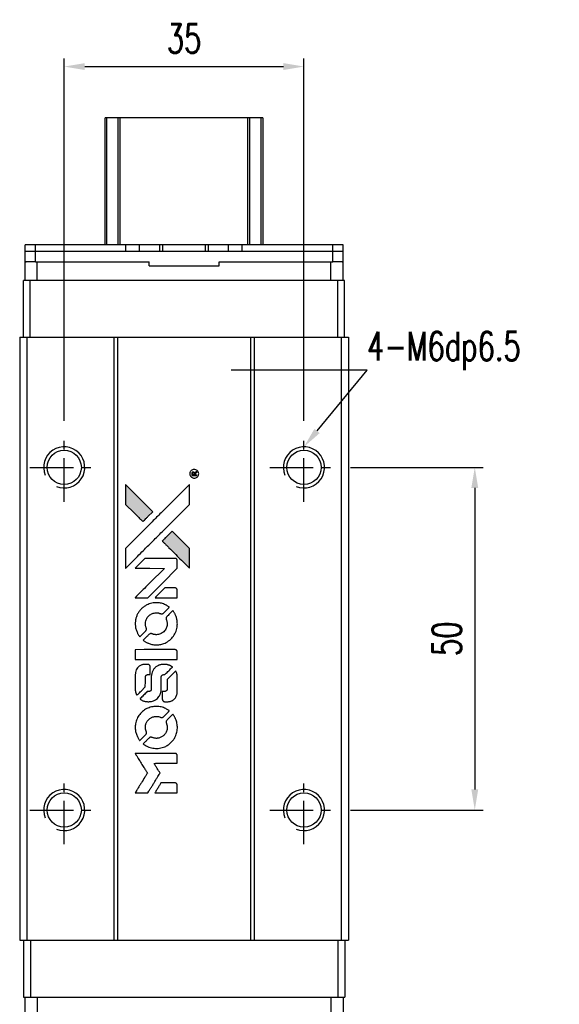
# Model space of a CAD drawing. Header units: millimetres. Extents: x 21 to 352, y 360 to 652.
# Tile 2 of 3: x 45 to 124, y 509 to 652. Entities that reach past the tile are written whole.
import ezdxf
from ezdxf import colors
from ezdxf.entities.mleader import LeaderData, LeaderLine
from ezdxf.math import Vec2, Vec3

# ---------------------------------------------------------------- set-up
doc = ezdxf.new("R2010")
doc.units = ezdxf.units.MM
doc.header["$PDSIZE"] = -1
doc.linetypes.add('CENTER', pattern=[10.16, 6.35, -1.27, 1.27, -1.27])
doc.layers.add('CL', color=1, linetype='CENTER')
doc.layers.add('DIM', color=4, linetype='Continuous')
doc.styles.add('CHN', font='SIMPLEX.shx', dxfattribs={"width": 0.7, "bigfont": 'CHINESET.shx'})
doc.styles.add('DIM-7', font='SIMPLEX.shx', dxfattribs={"width": 0.7, "bigfont": 'chineset.shx'})
doc.dimstyles.new('CNS', dxfattribs={"dimtxt": 3.5, "dimasz": 2.5, "dimexe": 1, "dimexo": 1.5, "dimgap": 0.09, "dimtad": 0, "dimdsep": 46, "dimtxsty": 'DIM-7', "dimcen": 0.09, "dimclrd": 1, "dimclre": 1, "dimclrt": 4, "dimadec": 0, "dimazin": 0, "dimtfac": 1, "dimtix": 1, "dimtmove": 2, "dimatfit": 3, "dimfxl": 1, "dimtvp": 0.971429, "dimtolj": 1, "dimarcsym": 0})

# ---------------------------------------------------------------- blocks, each defined once
blk = doc.blocks.new('*D96')
at = {"layer": 'DEFPOINTS', "color": 0}
for p in [(86.86, 645.63), (51.86, 592.13), (86.86, 592.13)]:
    blk.add_point(p, dxfattribs=at)
at = {"layer": 'DIM', "color": 7, "lineweight": -2}
for p, q in [((51.86, 593.93), (51.86, 646.83)), ((86.86, 593.93), (86.86, 646.83)), ((54.86, 645.63), (83.86, 645.63))]:
    blk.add_line(p, q, dxfattribs=at)
at = {"layer": 'DIM', "color": 7}
for points in [[(54.86, 646.13), (54.86, 645.13), (51.86, 645.63)], [(83.86, 646.13), (83.86, 645.13), (86.86, 645.63)]]:
    blk.add_solid(points, dxfattribs=at)
at = {"layer": 'DIM', "color": 7, "insert": (69.36, 649.71), "char_height": 4.2, "attachment_point": 5, "style": 'DIM-7'}
blk.add_mtext('\\A1;35', dxfattribs=at)
blk = doc.blocks.new('*D118')
at = {"layer": 'DEFPOINTS', "color": 0}
for p in [(91.86, 587.13), (91.86, 537.13), (111.8, 537.13)]:
    blk.add_point(p, dxfattribs=at)
at = {"layer": 'DIM', "color": 7, "lineweight": -2}
for p, q in [((93.66, 587.13), (113, 587.13)), ((111.8, 584.13), (111.8, 540.13)), ((93.66, 537.13), (113, 537.13))]:
    blk.add_line(p, q, dxfattribs=at)
at = {"layer": 'DIM', "color": 7}
for points in [[(111.3, 584.13), (112.3, 584.13), (111.8, 587.13)], [(111.3, 540.13), (112.3, 540.13), (111.8, 537.13)]]:
    blk.add_solid(points, dxfattribs=at)
at = {"layer": 'DIM', "color": 7, "insert": (107.72, 562.13), "char_height": 4.2, "attachment_point": 5, "rotation": 90, "style": 'DIM-7'}
blk.add_mtext('\\A1;50', dxfattribs=at)
blk = doc.blocks.new('MOSIONX logo(完整正式版)')
h = blk.add_hatch(color=22)
h.dxf.hatch_style = 1
h.paths.add_polyline_path([(60.81, 584.64), (60.81, 583.19), (60.81, 581.74), (62.08, 580.48, 0.000288), (62.56, 580, 0.000479), (62.97, 579.6, 0.000013), (63.34, 579.23, 0.197177), (63.35, 579.23, 0.197497), (63.35, 579.23, 0.00004), (63.56, 579.44, 0.000834), (63.8, 579.67, 0.000506), (64.07, 579.95), (64.79, 580.67), (62.8, 582.66)])
h.paths.add_polyline_path([(67.62, 577.84), (66.9, 577.11, 0.000476), (66.62, 576.84, 0.000789), (66.39, 576.6, 0.000035), (66.18, 576.39, 0.19758), (66.18, 576.38, 0.198396), (66.18, 576.38, 0.000019), (66.47, 576.09, 0.000582), (66.78, 575.77, 0.000351), (67.16, 575.4, 0.000108), (68.76, 573.8, 0.000692), (69.57, 573, 0.000077), (70.13, 572.44, 0.197527), (70.15, 572.44, 0.410181), (70.16, 572.44, 0.000493), (70.17, 572.74, 0.002424), (70.17, 573.15, 0.000529), (70.17, 573.86), (70.17, 575.29), (68.9, 576.56)])
at = {"color": 22}
for points in [[(70.22, 586.03, 0.082374), (70.31, 585.84, 0.083404), (70.45, 585.69, 0.082663), (70.63, 585.6, 0.07897), (70.83, 585.57, 0.084941), (71.07, 585.6, 0.08953), (71.27, 585.72, 0.090743), (71.41, 585.89, 0.090193), (71.49, 586.11, 0.10067), (71.47, 586.35, 0.099454), (71.37, 586.57, 0.097736), (71.18, 586.74, 0.09365), (70.95, 586.83, 0.07584), (70.76, 586.83, 0.068415), (70.58, 586.78, 0.068328), (70.42, 586.68, 0.075277), (70.3, 586.54, 0.059367), (70.24, 586.43, 0.048986), (70.21, 586.3, 0.048519), (70.2, 586.16, 0.055347)], [(70.85, 585.94), (71.21, 585.94), (71.21, 585.98), (71.21, 586.02), (71.06, 586.03), (70.91, 586.03), (70.9, 586.12), (70.9, 586.21), (71, 586.27, -0.003356), (71.04, 586.3, -0.002757), (71.08, 586.33, -0.002784), (71.12, 586.35, -0.007382), (71.15, 586.37, 0.019487), (71.19, 586.39, 0.098302), (71.2, 586.41, 0.116932), (71.21, 586.43, 0.032798), (71.21, 586.46), (71.21, 586.51), (71.15, 586.47, 0.005748), (71.11, 586.46, 0.002522), (71.07, 586.43, 0.002495), (71.03, 586.4, 0.00334), (70.99, 586.37), (70.89, 586.31), (70.87, 586.36, 0.066516), (70.83, 586.41, 0.085926), (70.79, 586.44, 0.082934), (70.74, 586.46, 0.05747), (70.67, 586.46, 0.023576), (70.64, 586.46, 0.043538), (70.61, 586.45, 0.050891), (70.58, 586.44, 0.049897), (70.56, 586.42, 0.067884), (70.52, 586.38, 0.077412), (70.5, 586.32, 0.049266), (70.49, 586.25, 0.012208), (70.48, 586.12), (70.48, 585.94)], [(70.6, 586.33, -0.120545), (70.63, 586.36, -0.09136), (70.68, 586.37, -0.087576), (70.73, 586.36, -0.098026), (70.77, 586.34, -0.079907), (70.79, 586.32, -0.087697), (70.8, 586.3, -0.041371), (70.81, 586.26, -0.005557), (70.81, 586.17), (70.82, 586.03), (70.69, 586.03), (70.57, 586.03), (70.57, 586.16, -0.007471), (70.57, 586.23, -0.035301), (70.58, 586.28, -0.060486), (70.58, 586.31, -0.063546)], [(62.08, 580.48, 0.000288), (62.56, 580, 0.000479), (62.97, 579.6, 0.000013), (63.34, 579.23, 0.197177), (63.35, 579.23, 0.197497), (63.35, 579.23, 0.00004), (63.56, 579.44, 0.000836), (63.8, 579.67, 0.000505), (64.07, 579.95), (64.79, 580.67), (62.8, 582.66), (60.81, 584.64), (60.81, 583.19), (60.81, 581.74)], [(62.56, 574.15, -0.000056), (63.43, 575.02, -0.000021), (64.66, 576.24, -0.000021), (65.99, 577.57, -0.000025), (67.24, 578.81), (70.17, 581.73), (70.17, 583.18), (70.16, 584.63), (68.2, 582.68, 0.000274), (67.25, 581.74, 0.000123), (66.01, 580.5, 0.000121), (64.7, 579.2, 0.000165), (63.52, 578.02), (60.81, 575.31), (60.81, 573.86), (60.81, 572.4)], [(67.16, 575.4, 0.000108), (68.76, 573.8, 0.000692), (69.57, 573, 0.000077), (70.13, 572.44, 0.197527), (70.15, 572.44, 0.410182), (70.16, 572.44, 0.000493), (70.17, 572.74, 0.002424), (70.17, 573.15, 0.000529), (70.17, 573.86), (70.17, 575.29), (68.9, 576.56), (67.62, 577.84), (66.9, 577.11, 0.000476), (66.62, 576.84, 0.000789), (66.39, 576.6, 0.000035), (66.18, 576.39, 0.19758), (66.18, 576.38, 0.198396), (66.18, 576.38, 0.000019), (66.47, 576.09, 0.000582), (66.78, 575.77, 0.000351)], [(63.13, 568.1), (64.06, 568.1), (66.21, 570.26), (68.37, 572.41), (68.36, 573.01, 0.0008), (68.36, 573.4, 0.010795), (68.36, 573.54, 0.030495), (68.35, 573.62, 0.080372), (68.33, 573.67, 0.03816), (68.3, 573.72, 0.041799), (68.26, 573.77, 0.042486), (68.21, 573.8, 0.042078), (68.16, 573.83, 0.099276), (68.09, 573.85, 0.003302), (67.79, 573.85, 0.002586), (67.26, 573.86, 0.000204), (65.87, 573.85), (63.64, 573.85), (62.92, 573.13), (62.21, 572.41), (64.35, 572.41), (66.5, 572.4), (64.38, 570.29, 0.000253), (63.56, 569.48, 0.000412), (62.87, 568.79, 0.000041), (62.25, 568.17, 0.041338), (62.23, 568.14), (62.2, 568.1)], [(66.74, 568.1), (68.37, 568.1), (68.36, 568.71), (68.36, 569.31), (68.32, 569.38, 0.03146), (68.29, 569.41, 0.026444), (68.27, 569.44, 0.026444), (68.24, 569.47, 0.031457), (68.2, 569.49), (68.13, 569.54), (67.33, 569.54), (66.53, 569.55), (65.82, 568.83, 0.000745), (65.55, 568.56, 0.001228), (65.33, 568.33, 0.000087), (65.12, 568.12, 0.195134), (65.12, 568.11, 0.412117), (65.12, 568.11, 0.000048), (65.6, 568.1, 0.00109), (66.12, 568.1, 0.000653)], [(62.25, 563.98, 0.023681), (62.29, 563.73, 0.022402), (62.35, 563.47, 0.021929), (62.44, 563.22, 0.020503), (62.55, 562.97, 0.013745), (62.62, 562.83, 0.009767), (62.71, 562.67, 0.009658), (62.8, 562.53, 0.027804), (62.87, 562.44), (62.9, 562.4), (63.35, 562.85, 0.002053), (63.57, 563.07, 0.006738), (63.71, 563.22, 0.007826), (63.8, 563.32, 0.063909), (63.84, 563.37, 0.061532), (63.87, 563.45, 0.068674), (63.88, 563.53, 0.052072), (63.86, 563.63, 0.019648), (63.82, 563.76, -0.018366), (63.77, 563.93, -0.0288), (63.74, 564.07, -0.029061), (63.72, 564.21, -0.019155), (63.72, 564.38, -0.053809), (63.78, 564.74, -0.058833), (63.9, 565.07, -0.058566), (64.11, 565.36, -0.052525), (64.38, 565.61, -0.044733), (64.61, 565.75, -0.040573), (64.86, 565.85, -0.041123), (65.13, 565.91, -0.04951), (65.39, 565.92, -0.017369), (65.51, 565.91, -0.024255), (65.62, 565.89, -0.023787), (65.72, 565.86, -0.015798), (65.84, 565.81, 0.010631), (65.92, 565.79, 0.033653), (65.97, 565.77, 0.037806), (66.02, 565.76, 0.016307), (66.09, 565.76, 0.068179), (66.22, 565.78, 0.095747), (66.32, 565.83, 0.033418), (66.46, 565.96, 0.002133), (66.84, 566.34, 0.001452), (67.05, 566.56, 0.012393), (67.15, 566.67, 0.020479), (67.19, 566.73, 0.344362), (67.19, 566.75, 0.074287), (67.14, 566.8, 0.005454), (66.97, 566.9, 0.008391), (66.8, 567.01, 0.017097), (66.66, 567.08, 0.027375), (66.37, 567.21, 0.02835), (66.07, 567.3, 0.027723), (65.75, 567.36, 0.023913), (65.42, 567.38, 0.027047), (65.02, 567.37, 0.031685), (64.64, 567.32, 0.032425), (64.28, 567.22, 0.031013), (63.94, 567.07, 0.037914), (63.52, 566.82, 0.040153), (63.16, 566.52, 0.039834), (62.85, 566.17, 0.036173), (62.58, 565.75, 0.040752), (62.41, 565.35, 0.035885), (62.29, 564.9, 0.035491), (62.23, 564.44, 0.037615)], [(63.5, 561.83, 0.018008), (63.63, 561.74, 0.009842), (63.8, 561.65, 0.009807), (63.97, 561.55, 0.015716), (64.13, 561.48, 0.048467), (64.67, 561.31, 0.045841), (65.26, 561.24, 0.046006), (65.84, 561.28, 0.049638), (66.39, 561.43, 0.064819), (67.1, 561.81, 0.06695), (67.69, 562.35, 0.066691), (68.11, 563.04, 0.063505), (68.35, 563.82, 0.03135), (68.37, 564.02, 0.010439), (68.38, 564.31, 0.010391), (68.37, 564.61, 0.032408), (68.35, 564.8, 0.015696), (68.3, 565.03, 0.018095), (68.24, 565.25, 0.018551), (68.17, 565.46, 0.018352), (68.08, 565.66, 0.015568), (68.01, 565.79, 0.009832), (67.92, 565.95, 0.009795), (67.82, 566.09, 0.023727), (67.75, 566.19), (67.72, 566.23), (67.27, 565.79, 0.001528), (67.02, 565.54, 0.010022), (66.89, 565.41, 0.019586), (66.82, 565.33, 0.061865), (66.79, 565.26, 0.055054), (66.75, 565.17, 0.061607), (66.75, 565.07, 0.048725), (66.76, 564.96, 0.020221), (66.81, 564.82, -0.017722), (66.85, 564.66, -0.02685), (66.88, 564.52, -0.02759), (66.89, 564.38, -0.020233), (66.89, 564.23, -0.04793), (66.85, 563.93, -0.048386), (66.75, 563.65, -0.047866), (66.6, 563.39, -0.044964), (66.4, 563.16, -0.04333), (66.16, 562.97, -0.050921), (65.9, 562.83, -0.051473), (65.62, 562.75, -0.0459), (65.32, 562.72, -0.019014), (65.18, 562.73, -0.024114), (65.04, 562.74, -0.025081), (64.92, 562.77, -0.023892), (64.79, 562.81, 0.008624), (64.69, 562.85, 0.026486), (64.62, 562.87, 0.035074), (64.57, 562.88, 0.02756), (64.5, 562.88, 0.087163), (64.4, 562.86, 0.073291), (64.3, 562.81, 0.028074), (64.16, 562.68, 0.002594), (63.84, 562.37), (63.39, 561.91)], [(65.3, 559.09), (68.36, 559.1), (68.36, 559.7), (68.36, 560.3), (68.32, 560.37, 0.071429), (68.28, 560.43, 0.054799), (68.22, 560.48, 0.053585), (68.15, 560.52, 0.060698), (68.07, 560.54, 0.033975), (67.95, 560.55, 0.000112), (66.39, 560.55, 0.000726), (64.86, 560.54, 0.001084), (63.53, 560.54), (62.23, 560.53), (62.23, 559.81), (62.23, 559.09)], [(62.24, 554.6, 0.018538), (62.25, 554.51, 0.010695), (62.27, 554.4, 0.01068), (62.3, 554.29, 0.017678), (62.33, 554.2, 0.013849), (62.36, 554.1, 0.011814), (62.41, 553.99, 0.004513), (62.45, 553.89, 0.290035), (62.47, 553.88, 0.196418), (62.48, 553.88, 0.000124), (62.66, 554.06, 0.001477), (62.86, 554.26, 0.000898), (63.09, 554.49), (63.7, 555.1), (63.71, 555.87, -0.001471), (63.71, 556.45, -0.028714), (63.72, 556.63, -0.097073), (63.76, 556.73, -0.084199), (63.83, 556.81, -0.042698), (63.88, 556.85, -0.053912), (63.94, 556.88, -0.051004), (64, 556.89, -0.032967), (64.08, 556.9, 0.00807), (64.12, 556.9, 0.003023), (64.17, 556.9, 0.002994), (64.23, 556.91, 0.003629), (64.29, 556.91), (64.42, 556.92), (64.42, 557.5, 0.001618), (64.42, 557.78, 0.005206), (64.41, 557.97, 0.00535), (64.41, 558.1, 0.060675), (64.4, 558.15, 0.048484), (64.39, 558.18, 0.02389), (64.37, 558.21, 0.022812), (64.35, 558.24, 0.02462), (64.32, 558.27, 0.061781), (64.25, 558.33, 0.080179), (64.17, 558.37, 0.048561), (64.05, 558.38, 0.010021), (63.85, 558.39, 0.016602), (63.57, 558.38, 0.031409), (63.36, 558.35, 0.036474), (63.17, 558.3, 0.03439), (62.98, 558.22, 0.065928), (62.69, 558.02, 0.069066), (62.47, 557.75, 0.065697), (62.32, 557.42, 0.051559), (62.25, 557.03, 0.020904), (62.24, 556.83, 0.000451), (62.23, 555.81, 0.000419), (62.23, 554.8, 0.022759)], [(63.03, 553.26, 0.023289), (63.18, 553.17, 0.026845), (63.33, 553.09, 0.026047), (63.49, 553.03, 0.019751), (63.67, 552.98, 0.013249), (63.77, 552.96, 0.025169), (63.85, 552.95, 0.016532), (63.95, 552.95, 0.002937), (64.15, 552.94, 0.003317), (64.32, 552.95, 0.011808), (64.43, 552.95, 0.01777), (64.51, 552.96, 0.021476), (64.59, 552.97, 0.04325), (64.92, 553.07, 0.045753), (65.21, 553.23, 0.04649), (65.47, 553.43, 0.047672), (65.69, 553.68, 0.025315), (65.76, 553.78, 0.015208), (65.83, 553.91, 0.01512), (65.89, 554.05, 0.022488), (65.94, 554.18, 0.027857), (65.99, 554.37, 0.034138), (66.01, 554.56, 0.014286), (66.02, 554.84, 0.00124), (66.02, 555.56, -0.00103), (66.02, 556, -0.002552), (66.03, 556.32, -0.001594), (66.03, 556.56, -0.047676), (66.04, 556.63, -0.085307), (66.08, 556.73, -0.097789), (66.15, 556.81, -0.085947), (66.26, 556.87, -0.051339), (66.4, 556.89, 0.014634), (66.45, 556.9, 0.015028), (66.5, 556.91, 0.014927), (66.54, 556.92, 0.059415), (66.57, 556.93, 0.070595), (66.62, 556.96, 0.00028), (67.13, 557.47, 0.000111), (67.66, 557.99, 0.200239), (67.67, 558.02, 0.268906), (67.66, 558.03, 0.001866), (67.53, 558.1, 0.007532), (67.41, 558.17, 0.017818), (67.32, 558.21, 0.013256), (67.21, 558.25, 0.011636), (67.1, 558.29, 0.011528), (66.99, 558.33, 0.012303), (66.88, 558.35, 0.0423), (66.7, 558.38, 0.013657), (66.44, 558.38, 0.013857), (66.18, 558.37, 0.037428), (66, 558.35, 0.014927), (65.87, 558.32, 0.0122), (65.74, 558.28, 0.012518), (65.62, 558.23, 0.023062), (65.53, 558.19, 0.065961), (65.18, 557.96, 0.06055), (64.9, 557.63, 0.059676), (64.7, 557.25, 0.060497), (64.59, 556.83, 0.025683), (64.58, 556.74, 0.001528), (64.58, 556.47, 0.002124), (64.58, 556.12, 0.001173), (64.58, 555.7, -0.000809), (64.58, 554.96, -0.017164), (64.57, 554.75, -0.063931), (64.54, 554.63, -0.108429), (64.49, 554.55, -0.052941), (64.44, 554.5, -0.063675), (64.38, 554.47, -0.050562), (64.3, 554.45, -0.020337), (64.19, 554.44, 0.009897), (64.12, 554.43, 0.016482), (64.07, 554.43, 0.019019), (64.02, 554.42, 0.06043), (63.99, 554.41, 0.076267), (63.93, 554.36, 0.00054), (63.46, 553.88, 0.000307), (62.97, 553.39, 0.142594), (62.95, 553.35, 0.232419), (62.95, 553.33, 0.022995), (62.97, 553.31, 0.024627), (63, 553.29, 0.015407)], [(66.21, 553.18, 0.065483), (66.24, 553.11, 0.053271), (66.3, 553.05, 0.052018), (66.36, 552.99, 0.0556), (66.44, 552.96, 0.036839), (66.49, 552.94, 0.026922), (66.55, 552.93, 0.016905), (66.62, 552.93, 0.004317), (66.75, 552.93, 0.016369), (67.02, 552.94, 0.029936), (67.23, 552.97, 0.03418), (67.42, 553.02, 0.031327), (67.6, 553.09, 0.046935), (67.83, 553.23, 0.054053), (68.02, 553.4, 0.053701), (68.16, 553.61, 0.045364), (68.27, 553.86, 0.032479), (68.33, 554.08, 0.03386), (68.36, 554.3, 0.013578), (68.37, 554.65, 0.001155), (68.36, 555.55, 0.000413), (68.36, 556.32, 0.005008), (68.35, 556.61, 0.013199), (68.35, 556.78, 0.033956), (68.33, 556.9, 0.013909), (68.3, 557.02, 0.010864), (68.26, 557.16, 0.010938), (68.22, 557.28, 0.028702), (68.18, 557.36), (68.15, 557.43), (67.52, 556.81), (66.89, 556.19), (66.89, 555.47, -0.001504), (66.89, 555.16, -0.00328), (66.89, 554.92, -0.001901), (66.89, 554.74, -0.061333), (66.88, 554.69, -0.063621), (66.85, 554.63, -0.048633), (66.81, 554.57, -0.046769), (66.75, 554.52, -0.047961), (66.69, 554.48, -0.02678), (66.63, 554.45, -0.050957), (66.59, 554.44, -0.029398), (66.52, 554.43, -0.00401), (66.39, 554.43), (66.18, 554.42), (66.18, 553.84, 0.001061), (66.18, 553.49, 0.009147), (66.18, 553.34, 0.020721), (66.19, 553.25, 0.051619)], [(62.25, 548.87, 0.024131), (62.29, 548.6, 0.022344), (62.35, 548.34, 0.021883), (62.44, 548.08, 0.020884), (62.56, 547.82, 0.010669), (62.64, 547.67, 0.010389), (62.72, 547.53, 0.010913), (62.8, 547.4, 0.022227), (62.87, 547.3), (62.9, 547.26), (63.36, 547.73, 0.002452), (63.54, 547.91, 0.003628), (63.69, 548.07, 0.001662), (63.82, 548.21, 0.070159), (63.84, 548.24, 0.047671), (63.85, 548.27, 0.018624), (63.86, 548.31, 0.017921), (63.87, 548.35, 0.018804), (63.87, 548.39, 0.018255), (63.87, 548.45, 0.041312), (63.87, 548.5, 0.037164), (63.86, 548.54, 0.012342), (63.83, 548.61, -0.015101), (63.78, 548.76, -0.035998), (63.75, 548.88, -0.033244), (63.73, 549.01, -0.011249), (63.73, 549.2, -0.004059), (63.73, 549.35, -0.019693), (63.73, 549.43, -0.027943), (63.74, 549.51, -0.014411), (63.76, 549.59, -0.033089), (63.84, 549.8, -0.033887), (63.93, 550, -0.034021), (64.06, 550.18, -0.033942), (64.2, 550.34, -0.02816), (64.37, 550.48, -0.035032), (64.54, 550.59, -0.035269), (64.72, 550.68, -0.029196), (64.93, 550.75, -0.037862), (65.17, 550.79, -0.043657), (65.4, 550.8, -0.043064), (65.63, 550.76, -0.035184), (65.87, 550.68, 0.033699), (65.98, 550.65, 0.052815), (66.08, 550.63, 0.059167), (66.17, 550.64, 0.058972), (66.26, 550.67, 0.059208), (66.33, 550.71, 0.021125), (66.42, 550.79, 0.008691), (66.56, 550.93, 0.000851), (66.9, 551.27, 0.001873), (67.07, 551.45, 0.013884), (67.15, 551.54, 0.022355), (67.2, 551.59, 0.341453), (67.19, 551.61, 0.073011), (67.15, 551.66, 0.004587), (66.98, 551.76, 0.00748), (66.81, 551.87, 0.016837), (66.68, 551.94, 0.028606), (66.36, 552.08, 0.031352), (66.04, 552.18, 0.031004), (65.7, 552.24, 0.0268), (65.34, 552.26, 0.026698), (64.96, 552.23, 0.03002), (64.6, 552.17, 0.030357), (64.25, 552.07, 0.028554), (63.91, 551.93, 0.062944), (63.28, 551.5, 0.062206), (62.77, 550.94, 0.062448), (62.42, 550.27, 0.064355), (62.25, 549.53, 0.017377), (62.24, 549.39, 0.008369), (62.23, 549.2, 0.008367), (62.24, 549.01, 0.01757)], [(63.49, 546.7, 0.064158), (64.2, 546.33, 0.06356), (64.99, 546.14, 0.064004), (65.79, 546.15, 0.066747), (66.55, 546.37, 0.04321), (67.03, 546.63, 0.044737), (67.45, 546.97, 0.044901), (67.8, 547.37, 0.044184), (68.07, 547.83, 0.026293), (68.22, 548.18, 0.033344), (68.32, 548.52, 0.033227), (68.37, 548.87, 0.025815), (68.38, 549.25, 0.023119), (68.35, 549.62, 0.031044), (68.29, 549.95, 0.031337), (68.19, 550.26, 0.024258), (68.05, 550.59, 0.015622), (67.98, 550.71, 0.008495), (67.9, 550.85, 0.008415), (67.82, 550.98, 0.020814), (67.75, 551.07), (67.71, 551.11), (67.27, 550.67, 0.002843), (66.94, 550.34, 0.033917), (66.82, 550.2, 0.087906), (66.77, 550.1, 0.073302), (66.75, 549.98, 0.022047), (66.75, 549.92, 0.026465), (66.76, 549.87, 0.022233), (66.78, 549.81, 0.009985), (66.8, 549.73, -0.039011), (66.87, 549.44, -0.044398), (66.89, 549.16, -0.045096), (66.87, 548.89, -0.04265), (66.79, 548.62, -0.071154), (66.58, 548.23, -0.068827), (66.27, 547.92, -0.068713), (65.88, 547.7, -0.070507), (65.45, 547.6, -0.028605), (65.27, 547.59, -0.031418), (65.09, 547.61, -0.031044), (64.92, 547.65, -0.02668), (64.74, 547.71, 0.038913), (64.64, 547.74, 0.043732), (64.53, 547.75, 0.047754), (64.43, 547.75, 0.075756), (64.35, 547.72, 0.07294), (64.31, 547.7, 0.003456), (64.19, 547.58, 0.005023), (64.04, 547.44, 0.002422), (63.84, 547.24, 0.000819), (63.67, 547.07, 0.001349), (63.52, 546.92, 0.0001), (63.39, 546.79, 0.205335), (63.39, 546.79, 0.219821), (63.39, 546.78, 0.002494), (63.42, 546.76, 0.007089), (63.45, 546.73, 0.004494)], [(63.14, 539.63), (64.07, 539.63), (64.23, 539.89, -0.000297), (64.32, 540.04, -0.000037), (64.53, 540.38, -0.000043), (64.78, 540.78, -0.000036), (65.04, 541.21, 0.000044), (65.3, 541.63, 0.000063), (65.53, 542.01, 0.000035), (65.72, 542.32, 0.0009), (65.77, 542.41), (65.85, 542.53), (65.75, 542.7, 0.001175), (65.69, 542.79, 0.000208), (65.58, 542.96, 0.000225), (65.45, 543.17, 0.000203), (65.32, 543.38, -0.000711), (65.19, 543.59, -0.001119), (65.08, 543.76, -0.000263), (64.99, 543.91, -0.04589), (64.98, 543.93, -0.519312), (64.99, 543.94, -0.001914), (65.24, 543.95, -0.003124), (65.65, 543.95, -0.000285), (66.67, 543.95), (68.37, 543.95), (68.37, 544.54, 0.001727), (68.37, 544.97, 0.025279), (68.36, 545.12, 0.073886), (68.33, 545.21, 0.07426), (68.29, 545.28, 0.03264), (68.27, 545.3, 0.01784), (68.24, 545.32, 0.017712), (68.22, 545.34, 0.026854), (68.19, 545.36), (68.13, 545.39), (65.17, 545.39), (62.21, 545.4), (62.23, 545.37, -0.004595), (62.25, 545.34, -0.00016), (62.3, 545.25, -0.000298), (62.37, 545.15, -0.000208), (62.44, 545.03, 0.000986), (62.66, 544.67, 0.00025), (63.02, 544.1, 0.000268), (63.4, 543.49, 0.000436), (63.73, 542.98, -0.002932), (63.83, 542.81, -0.004718), (63.92, 542.66, -0.001113), (64, 542.53, -0.227179), (64, 542.52, -0.045982), (63.99, 542.5, -0.000145), (63.89, 542.33, -0.000825), (63.77, 542.13, -0.000517), (63.62, 541.91, 0.000056), (63.14, 541.12, 0.000289), (62.87, 540.69, 0.000481), (62.67, 540.37, 0.000418), (62.46, 540.03), (62.22, 539.63)], [(66.74, 539.63), (68.37, 539.63), (68.37, 540.23, 0.000842), (68.37, 540.6, 0.010591), (68.36, 540.75, 0.028995), (68.35, 540.83, 0.069543), (68.34, 540.88, 0.051063), (68.31, 540.94, 0.039932), (68.26, 540.99, 0.039414), (68.21, 541.03, 0.045845), (68.15, 541.06, 0.094811), (68.1, 541.08, 0.007124), (67.94, 541.08, 0.004713), (67.66, 541.08, 0.000534), (67.04, 541.08), (65.99, 541.08), (65.89, 540.93, 0.000828), (65.63, 540.5, 0.000879), (65.36, 540.07, 0.000048), (65.11, 539.65, 0.137596), (65.11, 539.64, 0.413028), (65.11, 539.64, 0.000016), (65.58, 539.63, 0.000623), (66.11, 539.63, 0.000374)]]:
    blk.add_lwpolyline(points, format="xyb", close=True, dxfattribs=at)

msp = doc.modelspace()

# ---------------------------------------------------------------- linework, layer by layer
at = {"color": 7, "linetype": 'Continuous', "lineweight": 25}
for p, q in [((57.863, 619.631), (57.863, 638.131)), ((58.106, 619.631), (58.106, 638.131)), ((60.039, 638.131), (59.743, 638.131)), ((59.743, 619.631), (59.743, 638.131)), ((78.686, 638.131), (60.039, 638.131)), ((60.039, 619.631), (60.039, 638.131)), ((78.983, 638.131), (78.686, 638.131)), ((78.686, 619.631), (78.686, 638.131)), ((78.983, 619.631), (78.983, 638.131)), ((80.619, 619.631), (80.619, 638.131)), ((80.863, 638.131), (80.863, 619.631)), ((46.164, 618.631), (46.164, 619.631)), ((47.664, 619.631), (46.164, 619.631)), ((47.664, 618.631), (47.664, 619.631)), ((60.864, 619.631), (47.664, 619.631)), ((60.864, 618.631), (60.864, 619.631)), ((62.864, 619.631), (60.864, 619.631)), ((62.864, 618.631), (62.864, 619.631)), ((65.798, 619.631), (62.864, 619.631)), ((65.798, 618.631), (65.798, 619.631)), ((66.25, 619.631), (65.798, 619.631)), ((66.25, 618.631), (66.25, 619.631)), ((72.478, 619.631), (66.25, 619.631)), ((72.478, 618.631), (72.478, 619.631)), ((72.929, 619.631), (72.478, 619.631)), ((72.929, 618.631), (72.929, 619.631)), ((75.864, 619.631), (72.929, 619.631)), ((75.864, 618.631), (75.864, 619.631)), ((77.864, 619.631), (75.864, 619.631)), ((77.864, 618.631), (77.864, 619.631)), ((91.064, 619.631), (77.864, 619.631)), ((91.064, 618.631), (91.064, 619.631)), ((92.564, 619.631), (91.064, 619.631)), ((92.564, 618.631), (92.564, 619.631)), ((46.164, 617.131), (46.164, 618.631)), ((47.664, 618.631), (46.164, 618.631)), ((47.664, 618.631), (46.164, 618.631)), ((47.664, 617.131), (47.664, 618.631)), ((91.064, 618.631), (47.664, 618.631)), ((60.864, 618.631), (47.664, 618.631)), ((91.064, 618.631), (77.864, 618.631)), ((91.064, 617.131), (91.064, 618.631)), ((92.564, 618.631), (91.064, 618.631)), ((92.564, 618.631), (91.064, 618.631)), ((92.564, 617.131), (92.564, 618.631)), ((46.139, 614.431), (46.139, 617.131)), ((46.139, 617.131), (46.31, 617.131)), ((47.664, 617.131), (46.164, 617.131)), ((47.67, 617.131), (47.664, 617.131)), ((47.67, 617.131), (47.921, 617.131)), ((47.921, 614.431), (47.921, 617.131)), ((47.921, 617.131), (64.243, 617.131)), ((64.243, 616.531), (64.243, 617.131)), ((64.243, 616.531), (74.485, 616.531)), ((74.485, 617.131), (90.807, 617.131)), ((74.485, 616.531), (74.485, 617.131)), ((90.807, 614.431), (90.807, 617.131)), ((90.807, 617.131), (91.058, 617.131)), ((91.064, 617.131), (91.058, 617.131)), ((92.564, 617.131), (91.064, 617.131)), ((92.417, 617.131), (92.589, 617.131)), ((92.589, 614.431), (92.589, 617.131)), ((45.903, 606.131), (45.903, 614.431)), ((46.903, 614.431), (45.903, 614.431)), ((46.903, 606.131), (46.903, 614.431)), ((91.803, 614.431), (46.903, 614.431)), ((91.803, 606.131), (91.803, 614.431)), ((92.803, 614.431), (91.803, 614.431)), ((92.803, 606.131), (92.803, 614.431)), ((45.363, 606.131), (45.363, 518.131)), ((45.363, 606.131), (46.413, 606.131)), ((45.363, 606.131), (45.363, 518.131)), ((45.363, 606.131), (45.363, 606.131)), ((46.413, 606.131), (46.413, 518.131)), ((46.413, 606.131), (59.113, 606.131)), ((59.113, 606.131), (59.113, 518.131)), ((59.113, 606.131), (59.663, 606.131)), ((59.663, 606.131), (59.663, 518.131)), ((59.663, 606.131), (79.063, 606.131)), ((79.063, 606.131), (79.063, 518.131)), ((79.063, 606.131), (79.613, 606.131)), ((79.613, 606.131), (79.613, 518.131)), ((79.613, 606.131), (92.313, 606.131)), ((92.313, 606.131), (92.313, 518.131)), ((92.313, 606.131), (93.363, 606.131)), ((93.363, 606.131), (93.363, 518.131)), ((45.363, 518.131), (46.413, 518.131)), ((45.363, 518.131), (45.363, 518.131)), ((45.923, 518.131), (45.923, 509.831)), ((46.413, 518.131), (59.113, 518.131)), ((46.923, 518.131), (46.923, 509.831)), ((59.113, 518.131), (59.663, 518.131)), ((59.663, 518.131), (79.063, 518.131)), ((79.063, 518.131), (79.613, 518.131)), ((79.613, 518.131), (92.313, 518.131)), ((91.823, 518.131), (91.823, 509.831)), ((92.313, 518.131), (93.363, 518.131)), ((92.823, 518.131), (92.823, 509.831)), ((45.923, 509.831), (46.923, 509.831)), ((46.136, 509.831), (46.136, 507.131)), ((46.923, 509.831), (91.823, 509.831)), ((47.919, 509.831), (47.919, 507.131)), ((90.804, 509.831), (90.804, 507.131)), ((91.823, 509.831), (92.823, 509.831)), ((92.586, 509.831), (92.586, 507.131))]:
    msp.add_line(p, q, dxfattribs=at)
for centre in [(51.863, 587.131), (86.863, 587.131), (51.863, 537.131), (86.863, 537.131)]:
    msp.add_circle(centre, 2.5, dxfattribs=at)
for centre in [(51.863, 587.131), (86.863, 587.131), (51.863, 537.131), (86.863, 537.131)]:
    msp.add_arc(centre, 3, 247.5, 202.5)
for points, knots in [([(58.106, 638.131), (58.045, 638.131), (57.98, 638.131), (57.889, 638.131), (57.865, 638.131), (57.863, 638.131)], [0, 0, 0, 0, 0.5, 0.5, 1, 1, 1, 1]), ([(59.743, 638.131), (59.721, 638.131), (59.681, 638.131), (59.544, 638.131), (59.447, 638.131), (59.18, 638.131), (59.01, 638.131), (58.6, 638.131), (58.361, 638.131), (58.106, 638.131)], [0, 0, 0, 0, 0.25, 0.25, 0.5, 0.5, 0.75, 0.75, 1, 1, 1, 1]), ([(80.619, 638.131), (80.365, 638.131), (80.125, 638.131), (79.715, 638.131), (79.545, 638.131), (79.278, 638.131), (79.181, 638.131), (79.045, 638.131), (79.005, 638.131), (78.983, 638.131)], [0, 0, 0, 0, 0.25, 0.25, 0.5, 0.5, 0.75, 0.75, 1, 1, 1, 1]), ([(80.863, 638.131), (80.861, 638.131), (80.836, 638.131), (80.745, 638.131), (80.68, 638.131), (80.619, 638.131)], [0, 0, 0, 0, 0.5, 0.5, 1, 1, 1, 1])]:
    msp.add_open_spline(points, degree=3, knots=knots, dxfattribs=at)
at = {"layer": 'CL', "color": 0}
for p, q in [((51.863, 582.131), (51.863, 592.131)), ((86.863, 582.131), (86.863, 592.131)), ((46.863, 587.131), (56.863, 587.131)), ((81.863, 587.131), (91.863, 587.131)), ((51.863, 532.131), (51.863, 542.131)), ((86.863, 532.131), (86.863, 542.131)), ((46.863, 537.131), (56.863, 537.131)), ((81.863, 537.131), (91.863, 537.131))]:
    msp.add_line(p, q, dxfattribs=at)

# ---------------------------------------------------------------- block references
at = {"layer": 'DIM'}
msp.add_blockref('MOSIONX logo(完整正式版)', (0, 0), dxfattribs=at)

# ---------------------------------------------------------------- dimensions: what is measured, and where the dimension line sits
at = {"layer": 'DIM', "color": 0}
for base, p1, p2, angle, picture, middle in [((86.863, 645.634), (51.863, 592.131), (86.863, 592.131), 180, '*D96', (69.363, 649.714)), ((111.803, 537.131), (91.863, 587.131), (91.863, 537.131), 90, '*D118', (107.723, 562.131))]:
    dim = msp.add_linear_dim(base=base, p1=p1, p2=p2, angle=angle, dimstyle='CNS', override={"dimscale": 1.2, "dimclrd": 7, "dimclre": 7, "dimclrt": 7}, dxfattribs=at)
    dim.commit()
    dim.dimension.update_dxf_attribs({"geometry": picture, "text_midpoint": middle})

# ---------------------------------------------------------------- leaders
ml = msp.add_multileader_mtext('Standard', dxfattribs=at)
ml.set_content('4-M6dp6.5', style='CHN')
ml.set_leader_properties()
ml.build(insert=Vec2(0, 0))
ml.multileader.update_dxf_attribs({"text_left_attachment_type": 6, "text_right_attachment_type": 6, "dogleg_length": 0, "arrow_head_size": 3, "scale": 1.2})
ctx = ml.context
ctx.base_point, ctx.scale, ctx.char_height, ctx.arrow_head_size, ctx.landing_gap_size, ctx.plane_origin = Vec3(96.081, 601.341), 1.2, 4.2, 3, 0, Vec3(86.863, 594.131)
ctx.left_attachment, ctx.right_attachment = 6, 6
notes = []
notes.append((ctx, [(0, (1, 1, 0), (96.081, 601.341), (1, 0), 0, [(0, [(86.863, 590.131)], 0, [])])]))
ctx.mtext.insert, ctx.mtext.flow_direction = Vec3(96.081, 606.941), 5
for ctx, leaders in notes:
    for number, flags, end, landing, length, lines in leaders:
        leader = LeaderData()
        leader.index, (leader.has_last_leader_line, leader.has_dogleg_vector, leader.attachment_direction) = number, flags
        leader.last_leader_point, leader.dogleg_vector, leader.dogleg_length = Vec3(end), Vec3(landing), length
        for number, points, colour, breaks in lines:
            line = LeaderLine()
            line.index, line.vertices, line.color, line.breaks = number, Vec3.list(points), colors.encode_raw_color(colour), breaks
            leader.lines.append(line)
        ctx.leaders.append(leader)

doc.saveas('drawing.dxf')
